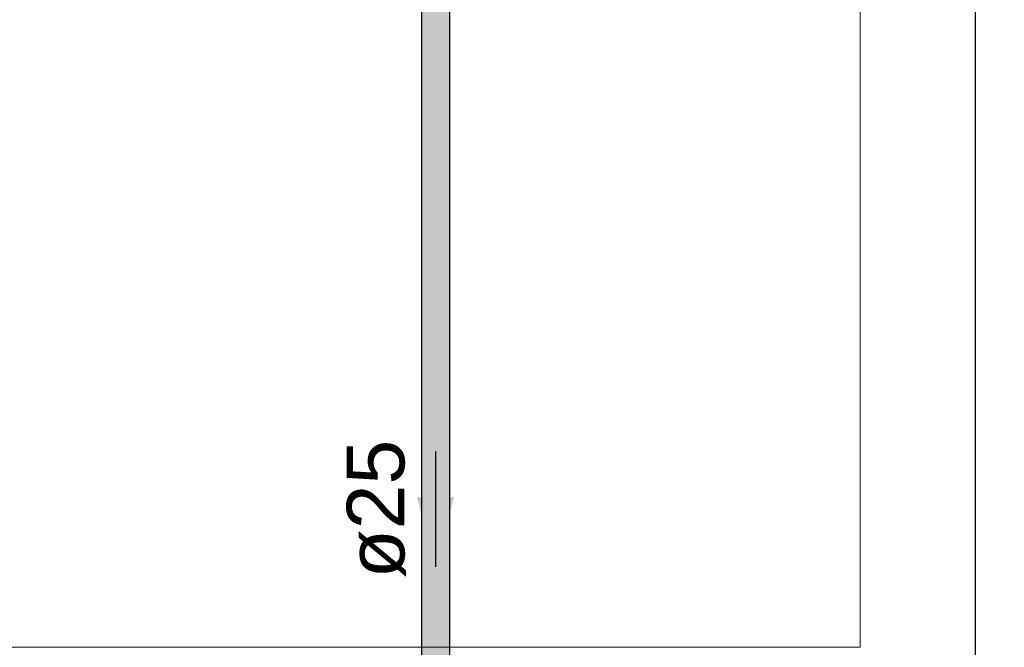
# Model space of a CAD drawing. Header units: millimetres. Extents: x -16331 to -10174, y -4135 to -3584.
# Tile 99 of 256: x -10360.5 to -10357.08, y -4012.87 to -4010.69. Entities that reach past the tile are written whole.
import ezdxf

# ---------------------------------------------------------------- set-up
doc = ezdxf.new("R2010")
doc.units = ezdxf.units.MM
for name, color, linetype in [('AF-Condutos', 4, 'Continuous'), ('AF-Sentido conduto', 7, 'Continuous'), ('AF-Textos conduto', 7, 'Continuous')]:
    doc.layers.add(name, color=color, linetype=linetype)
for name, color, linetype, lineweight in [('DI-Cotas', 9, 'Continuous', 5), ('DI-Elementos externos em vista', 9, 'Continuous', 5), ('IFC-IfcWall-Contorno', 250, 'Continuous', 5)]:
    doc.layers.add(name, color=color, linetype=linetype, lineweight=lineweight)
doc.styles.add('Arial', font='arial.ttf', dxfattribs={"height": 100})
doc.styles.add('TimesNewRoman', font='times.ttf')
doc.dimstyles.new('UM_25.000000', dxfattribs={"dimtxt": 0.18, "dimasz": 0.1, "dimexe": 0.1, "dimexo": 0.2, "dimgap": 0, "dimtad": 1, "dimtih": 1, "dimtoh": 1, "dimdec": 1, "dimlfac": 25, "dimzin": 0, "dimdsep": 46, "dimtxsty": 'Standard', "dimblk": 'CLOSED', "dimblk1": 'CLOSED', "dimblk2": 'CLOSED', "dimcen": 0.09, "dimdle": 0.1, "dimadec": 1, "dimazin": 2, "dimtfac": 1, "dimtdec": 4, "dimtofl": 0, "dimtmove": 0, "dimatfit": 3, "dimldrblk": 'CLOSED', "dimfxl": 1, "dimtolj": 1, "dimarcsym": 0})

# ---------------------------------------------------------------- blocks, each defined once
blk = doc.blocks.new('_Dot')
at = {"color": 0, "linetype": 'ByBlock', "lineweight": -2}
blk.add_line((-0.5, 0), (-1, 0), dxfattribs=at)
at = {"color": 0, "linetype": 'ByBlock', "const_width": 0.5}
blk.add_lwpolyline([(-0.25, 0, 1), (0.25, 0, 1)], format="xyb", close=True, dxfattribs=at)
blk = doc.blocks.new('*D224')
at = {"layer": 'Defpoints', "color": 0, "transparency": 16777216}
for p in [(-10358.1826, -4008.1924), (-10357.1826, -4008.1924), (-10358.1826, -4018.7924)]:
    blk.add_point(p, dxfattribs=at)
at = {"layer": 'DI-Cotas', "color": 0, "lineweight": -2, "transparency": 16777216}
for p, q in [((-10357.9826, -4008.1924), (-10357.0826, -4008.1924)), ((-10357.1826, -4018.6924), (-10357.1826, -4008.2924)), ((-10357.9826, -4018.7924), (-10357.0826, -4018.7924))]:
    blk.add_line(p, q, dxfattribs=at)
at = {"layer": 'DI-Cotas', "color": 0, "lineweight": -2, "transparency": 16777216, "xscale": 0.1, "yscale": 0.1, "zscale": 0.1}
for p, rotation in [((-10357.1826, -4008.1924), 90), ((-10357.1826, -4018.7924), 270)]:
    blk.add_blockref('_Dot', p, dxfattribs=dict(at, rotation=rotation))
at = {"layer": 'DI-Cotas', "transparency": 16777216, "insert": (-10357.3326, -4013.4924), "char_height": 0.15, "attachment_point": 5, "rotation": 90, "style": 'TimesNewRoman'}
blk.add_mtext('\\A1;265', dxfattribs=at)

msp = doc.modelspace()

# ---------------------------------------------------------------- hatches: boundary and pattern name
at = {"layer": 'AF-Condutos', "linetype": 'Continuous'}
msp.add_hatch(color=151, dxfattribs=at).paths.add_polyline_path([(-10359.0103, -4014.2607), (-10359.0059, -4014.2607), (-10359.0059, -4010.5657), (-10359.0103, -4010.5657), (-10359.0225, -4010.5657), (-10359.0405, -4010.5657), (-10359.0612, -4010.5657), (-10359.0809, -4010.5657), (-10359.0964, -4010.5657), (-10359.1048, -4010.5657), (-10359.1048, -4014.2607), (-10359.0964, -4014.2607), (-10359.0809, -4014.2607), (-10359.0612, -4014.2607), (-10359.0405, -4014.2607), (-10359.0225, -4014.2607)])
at = {"layer": 'AF-Sentido conduto', "linetype": 'Continuous'}
msp.add_hatch(color=140, dxfattribs=at).paths.add_polyline_path([(-10359.0559, -4012.5924), (-10358.9912, -4012.3509), (-10359.1206, -4012.3509)])

# ---------------------------------------------------------------- linework, layer by layer
at = {"layer": 'AF-Condutos'}
for p, q in [((-10359.1048, -4010.5657), (-10359.1048, -4014.2607)), ((-10359.0059, -4014.2607), (-10359.0059, -4010.5657))]:
    msp.add_line(p, q, dxfattribs=at)
at = {"layer": 'AF-Sentido conduto'}
msp.add_lwpolyline([(-10359.0559, -4012.1924), (-10359.0559, -4012.5924)], dxfattribs=at)
at = {"layer": 'DI-Elementos externos em vista'}
for p, q in [((-10357.5826, -4011.117), (-10357.5826, -4009.9799)), ((-10357.5826, -4011.9065), (-10357.5826, -4011.117)), ((-10357.5826, -4011.9125), (-10357.5826, -4011.9065)), ((-10357.5826, -4012.463), (-10357.5826, -4011.9125)), ((-10357.5826, -4012.5049), (-10357.5826, -4012.463)), ((-10357.5826, -4012.5185), (-10357.5826, -4012.5049)), ((-10357.5826, -4012.8717), (-10357.5826, -4012.5185)), ((-10364.8559, -4012.8717), (-10357.5826, -4012.8717))]:
    msp.add_line(p, q, dxfattribs=at)
at = {"layer": 'IFC-IfcWall-Contorno', "lineweight": 5}
for p, q in [((-10357.5826, -4011.117), (-10357.5826, -4009.9799)), ((-10357.5826, -4011.9065), (-10357.5826, -4011.117)), ((-10357.5826, -4011.9125), (-10357.5826, -4011.9065)), ((-10357.5826, -4012.463), (-10357.5826, -4011.9125)), ((-10357.5826, -4012.5049), (-10357.5826, -4012.463)), ((-10357.5826, -4012.5185), (-10357.5826, -4012.5049)), ((-10357.5826, -4012.8717), (-10357.5826, -4012.5185)), ((-10364.8559, -4012.8717), (-10357.5826, -4012.8717))]:
    msp.add_line(p, q, dxfattribs=at)

# ---------------------------------------------------------------- texts
at = {"layer": 'AF-Textos conduto', "insert": (-10359.1584, -4012.3924), "char_height": 0.2, "width": 0.962805, "attachment_point": 8, "rotation": 90.0002, "line_spacing_factor": 0.6, "style": 'Arial'}
msp.add_mtext('ø25', dxfattribs=at)

# ---------------------------------------------------------------- dimensions: what is measured, and where the dimension line sits
at = {"layer": 'DI-Cotas'}
dim = msp.add_linear_dim(base=(-10357.1826, -4008.1924), p1=(-10358.1826, -4018.7924), p2=(-10358.1826, -4008.1924), angle=90, dimstyle='UM_25.000000', override={"dimtxt": 0.15, "dimasz": 0.1, "dimexe": 0.1, "dimexo": 0.2, "dimtad": 1, "dimtih": 0, "dimtoh": 0, "dimdec": 1, "dimlfac": 25, "dimzin": 8, "dimtxsty": 'TimesNewRoman', "dimblk": 'Dot', "dimblk1": 'Dot', "dimblk2": 'Dot', "dimsah": 1, "dimdle": 0.1, "dimse1": 0, "dimse2": 0, "dimclrt": 256, "dimadec": 1, "dimazin": 3, "dimtmove": 2, "dimldrblk": 'Dot'}, dxfattribs=at)
dim.commit()
dim.dimension.update_dxf_attribs({"geometry": '*D224', "text_midpoint": (-10357.3326, -4013.4924), "dimtype": 160, "text_rotation": 90})

doc.saveas('drawing.dxf')
